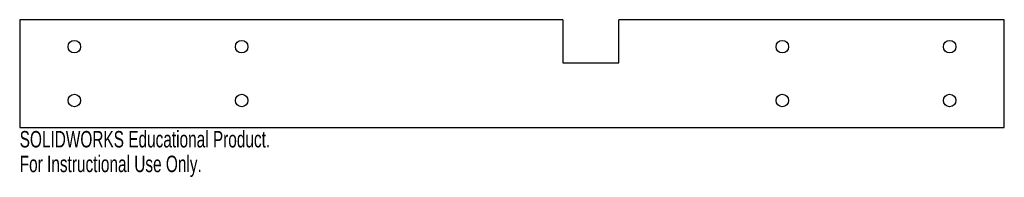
# Model space of a CAD drawing. Header units: inches. Extents: x -5.7 to 5.7, y -1.2 to 0.6.
import ezdxf

# ---------------------------------------------------------------- set-up
doc = ezdxf.new("R2010")
doc.units = ezdxf.units.IN
doc.header["$MEASUREMENT"] = 0
doc.styles.add('SLDTEXTSTYLE0', font='TXT', dxfattribs={"width": 0.7})

msp = doc.modelspace()

# ---------------------------------------------------------------- linework, layer by layer
at = {"color": 7, "linetype": 'Continuous', "lineweight": 25}
for p, q in [((-5.701, 0.625), (-5.701, -0.625)), ((0.587, 0.625), (-5.701, 0.625)), ((0.587, 0.625), (0.587, 0.125)), ((1.236, 0.125), (1.236, 0.625)), ((5.701, 0.625), (1.236, 0.625)), ((5.701, -0.625), (5.701, 0.625)), ((0.587, 0.125), (1.236, 0.125)), ((-5.701, -0.625), (5.701, -0.625))]:
    msp.add_line(p, q, dxfattribs=at)
for centre in [(-5.068, 0.312), (-3.13, 0.312), (3.13, 0.312), (5.068, 0.312), (-5.068, -0.312), (-3.13, -0.312), (3.13, -0.312), (5.068, -0.312)]:
    msp.add_circle(centre, 0.0725, dxfattribs=at)

# ---------------------------------------------------------------- texts
at = {"color": 7, "linetype": 'Continuous', "char_height": 0.1903, "attachment_point": 1, "style": 'SLDTEXTSTYLE0'}
for s, insert in [('SOLIDWORKS Educational Product.', (-5.701, -0.665)), ('For Instructional Use Only.', (-5.701, -0.951))]:
    msp.add_mtext(s, dxfattribs=dict(at, insert=insert))

doc.saveas('drawing.dxf')
